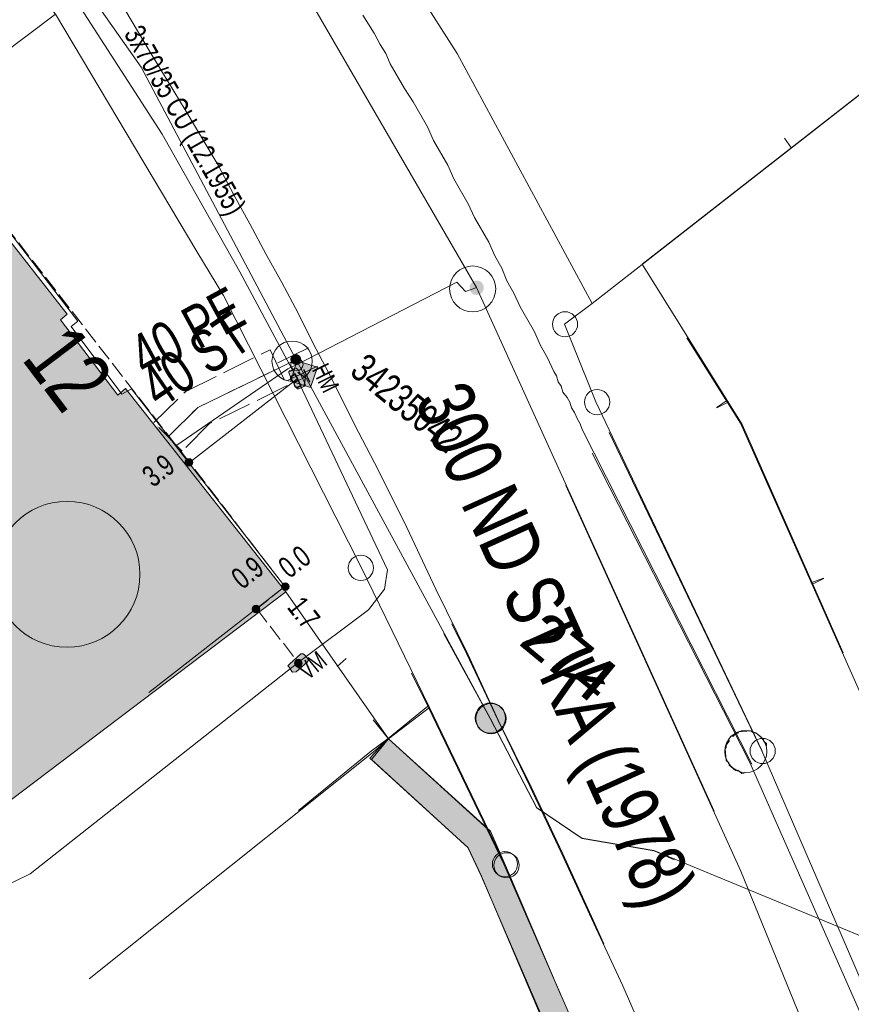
# Model space of a CAD drawing. Header units: metres. Extents: x -740 to 758, y -633 to 854.
# Tile 17 of 256: x -323 to -303, y -286 to -261. Entities that reach past the tile are written whole.
import ezdxf

# ---------------------------------------------------------------- set-up
doc = ezdxf.new("R2010")
doc.units = ezdxf.units.M
doc.header["$MEASUREMENT"] = 0
for name, pattern in [('416_125', [0.5408, 0.416, -0.1248]), ('416_416', [0.832, 0.416, -0.416]), ('832_208', [1.04, 0.832, -0.208])]:
    doc.linetypes.add(name, pattern=pattern)
for name, color, linetype in [('Gas.LOVION', 7, 'Continuous'), ('Gis.LOVION', 7, 'Continuous'), ('Grundkarte.LOVION', 7, 'Continuous'), ('Grundkarte_Text.LOVION', 7, 'Continuous'), ('Strom.LOVION', 7, 'Continuous'), ('StromBemass.LOVION', 7, 'Continuous'), ('Wasser.LOVION', 7, 'Continuous')]:
    doc.layers.add(name, color=color, linetype=linetype)
doc.styles.add('ERSTELLTER_STIL_1', font='arial.ttf')

msp = doc.modelspace()

# ---------------------------------------------------------------- hatches: boundary and pattern name
at = {"layer": 'Gas.LOVION', "linetype": 'Continuous', "lineweight": 13}
for points in [[(-311.864, -268.159), (-311.851, -268.141), (-311.841, -268.121), (-311.833, -268.101), (-311.827, -268.079), (-311.825, -268.057), (-311.825, -268.035), (-311.827, -268.013), (-311.833, -267.992), (-311.841, -267.971), (-311.852, -267.952), (-311.865, -267.934), (-311.88, -267.918), (-311.897, -267.904), (-311.916, -267.892), (-311.936, -267.883), (-311.957, -267.876), (-311.979, -267.872), (-312.001, -267.871), (-312.023, -267.872), (-312.045, -267.876), (-312.066, -267.883), (-312.086, -267.893), (-312.104, -267.905), (-312.121, -267.919), (-312.136, -267.935), (-312.149, -267.953), (-312.16, -267.972), (-312.168, -267.993), (-312.173, -268.014), (-312.176, -268.036), (-312.176, -268.058), (-312.173, -268.08), (-312.168, -268.102), (-312.159, -268.122), (-312.149, -268.142), (-312.136, -268.16), (-312.12, -268.176), (-312.103, -268.19), (-312.085, -268.201), (-312.065, -268.211), (-312.044, -268.218), (-312.022, -268.222), (-312, -268.223), (-311.978, -268.221), (-311.956, -268.217), (-311.935, -268.21), (-311.915, -268.201), (-311.896, -268.189), (-311.879, -268.175)], [(-311.861, -268.155), (-311.848, -268.137), (-311.838, -268.117), (-311.83, -268.097), (-311.824, -268.075), (-311.822, -268.053), (-311.822, -268.031), (-311.825, -268.009), (-311.83, -267.988), (-311.838, -267.968), (-311.849, -267.948), (-311.862, -267.93), (-311.877, -267.914), (-311.894, -267.9), (-311.913, -267.889), (-311.933, -267.879), (-311.954, -267.873), (-311.976, -267.869), (-311.998, -267.867), (-312.02, -267.869), (-312.041, -267.873), (-312.062, -267.88), (-312.082, -267.889), (-312.101, -267.901), (-312.118, -267.915), (-312.133, -267.931), (-312.146, -267.949), (-312.156, -267.969), (-312.164, -267.989), (-312.17, -268.011), (-312.173, -268.032), (-312.172, -268.055), (-312.17, -268.076), (-312.164, -268.098), (-312.156, -268.118), (-312.145, -268.138), (-312.132, -268.155), (-312.117, -268.171), (-312.1, -268.185), (-312.081, -268.197), (-312.061, -268.207), (-312.04, -268.213), (-312.019, -268.217), (-311.997, -268.219), (-311.975, -268.217), (-311.953, -268.213), (-311.932, -268.206), (-311.912, -268.197), (-311.893, -268.185), (-311.876, -268.171)], [(-319.259, -272.278), (-319.674, -271.668), (-319.978, -271.875), (-319.564, -272.485)]]:
    msp.add_hatch(color=7, dxfattribs=at).paths.add_polyline_path(points)
at = {"layer": 'Grundkarte.LOVION', "linetype": 'Continuous', "lineweight": 18}
for color, points in [(9, [(-322.165, -268.705), (-325.948, -263.873), (-333.234, -269.462), (-329.982, -273.696), (-328.365, -275.725), (-327.446, -276.965), (-324.136, -281.193), (-316.733, -275.593), (-320.715, -270.543), (-320.905, -270.71), (-322.329, -268.839)]), (254, [(-305.396, -298.533), (-304.368, -299.379), (-305.43, -296.675), (-307.551, -291.001), (-311.323, -282.355), (-311.701, -281.505), (-314.199, -279.237), (-314.654, -279.725), (-312.22, -281.94), (-311.885, -282.646), (-308.178, -291.239), (-305.999, -296.908)]), (254, [(-310.376, -286.202), (-309.9, -285.624), (-311.281, -282.389), (-311.659, -281.54), (-314.189, -279.245), (-314.612, -279.759), (-312.211, -281.948), (-311.875, -282.654)])]:
    msp.add_hatch(color=color, dxfattribs=at).paths.add_polyline_path(points)
at = {"layer": 'Strom.LOVION', "linetype": 'Continuous', "lineweight": 13}
for points in [[(-316.656, -270.191), (-316.491, -270.515), (-316.443, -270.554), (-316.413, -270.552), (-316.286, -270.495), (-316.26, -270.463), (-316.265, -270.404), (-316.43, -270.08), (-316.478, -270.041), (-316.507, -270.043), (-316.619, -270.113), (-316.635, -270.1), (-316.661, -270.132)], [(-318.808, -272.81), (-319.45, -271.986), (-319.644, -272.123), (-319.002, -272.947)], [(-316.361, -277.137), (-316.647, -277.387), (-316.686, -277.435), (-316.654, -277.462), (-316.584, -277.573), (-316.568, -277.586), (-316.48, -277.578), (-316.207, -277.344), (-316.181, -277.312), (-316.187, -277.253), (-316.27, -277.158), (-316.302, -277.132)]]:
    msp.add_hatch(color=7, dxfattribs=at).paths.add_polyline_path(points)
at = {"layer": 'StromBemass.LOVION', "linetype": 'Continuous', "lineweight": 13}
for points in [[(-319.069, -272.443), (-319.062, -272.434), (-319.056, -272.423), (-319.052, -272.412), (-319.049, -272.4), (-319.047, -272.388), (-319.047, -272.376), (-319.049, -272.364), (-319.052, -272.352), (-319.056, -272.341), (-319.062, -272.331), (-319.069, -272.321), (-319.078, -272.312), (-319.087, -272.304), (-319.097, -272.298), (-319.108, -272.293), (-319.12, -272.289), (-319.131, -272.287), (-319.143, -272.286), (-319.156, -272.287), (-319.167, -272.289), (-319.179, -272.293), (-319.19, -272.298), (-319.2, -272.305), (-319.209, -272.313), (-319.217, -272.321), (-319.225, -272.331), (-319.23, -272.342), (-319.235, -272.353), (-319.238, -272.365), (-319.239, -272.377), (-319.239, -272.389), (-319.238, -272.401), (-319.235, -272.412), (-319.23, -272.424), (-319.224, -272.434), (-319.217, -272.444), (-319.209, -272.453), (-319.199, -272.46), (-319.189, -272.467), (-319.178, -272.472), (-319.167, -272.476), (-319.155, -272.478), (-319.143, -272.479), (-319.131, -272.478), (-319.119, -272.475), (-319.107, -272.472), (-319.097, -272.467), (-319.086, -272.46), (-319.077, -272.452)], [(-319.095, -272.419), (-319.09, -272.413), (-319.087, -272.406), (-319.084, -272.399), (-319.082, -272.391), (-319.081, -272.383), (-319.081, -272.375), (-319.082, -272.367), (-319.084, -272.36), (-319.087, -272.353), (-319.091, -272.346), (-319.095, -272.339), (-319.101, -272.334), (-319.107, -272.329), (-319.113, -272.325), (-319.12, -272.321), (-319.128, -272.319), (-319.136, -272.317), (-319.143, -272.317), (-319.151, -272.317), (-319.159, -272.319), (-319.166, -272.321), (-319.173, -272.325), (-319.18, -272.329), (-319.186, -272.334), (-319.191, -272.34), (-319.196, -272.346), (-319.2, -272.353), (-319.203, -272.36), (-319.205, -272.368), (-319.206, -272.376), (-319.206, -272.384), (-319.205, -272.391), (-319.203, -272.399), (-319.2, -272.406), (-319.196, -272.413), (-319.191, -272.419), (-319.186, -272.425), (-319.18, -272.43), (-319.173, -272.434), (-319.166, -272.438), (-319.159, -272.44), (-319.151, -272.441), (-319.143, -272.442), (-319.135, -272.441), (-319.127, -272.44), (-319.12, -272.437), (-319.113, -272.434), (-319.106, -272.43), (-319.1, -272.425)], [(-316.677, -275.526), (-316.671, -275.517), (-316.665, -275.506), (-316.661, -275.496), (-316.658, -275.484), (-316.657, -275.473), (-316.657, -275.461), (-316.658, -275.45), (-316.661, -275.438), (-316.665, -275.428), (-316.671, -275.418), (-316.678, -275.408), (-316.686, -275.4), (-316.695, -275.392), (-316.705, -275.386), (-316.715, -275.381), (-316.726, -275.378), (-316.738, -275.376), (-316.749, -275.375), (-316.761, -275.376), (-316.772, -275.378), (-316.783, -275.381), (-316.794, -275.386), (-316.804, -275.393), (-316.812, -275.4), (-316.82, -275.409), (-316.827, -275.418), (-316.833, -275.428), (-316.837, -275.439), (-316.84, -275.45), (-316.841, -275.462), (-316.841, -275.473), (-316.84, -275.485), (-316.837, -275.496), (-316.833, -275.507), (-316.827, -275.517), (-316.82, -275.527), (-316.812, -275.535), (-316.803, -275.542), (-316.793, -275.549), (-316.783, -275.554), (-316.772, -275.557), (-316.76, -275.559), (-316.749, -275.56), (-316.737, -275.559), (-316.726, -275.557), (-316.715, -275.553), (-316.704, -275.548), (-316.694, -275.542), (-316.685, -275.535)], [(-316.711, -275.502), (-316.707, -275.495), (-316.703, -275.489), (-316.7, -275.481), (-316.698, -275.474), (-316.697, -275.466), (-316.697, -275.458), (-316.698, -275.45), (-316.7, -275.443), (-316.703, -275.435), (-316.707, -275.428), (-316.712, -275.422), (-316.717, -275.416), (-316.723, -275.411), (-316.73, -275.407), (-316.737, -275.404), (-316.744, -275.401), (-316.752, -275.4), (-316.76, -275.4), (-316.768, -275.4), (-316.775, -275.402), (-316.783, -275.404), (-316.79, -275.407), (-316.797, -275.412), (-316.803, -275.417), (-316.808, -275.422), (-316.813, -275.429), (-316.816, -275.436), (-316.819, -275.443), (-316.821, -275.451), (-316.822, -275.458), (-316.822, -275.466), (-316.821, -275.474), (-316.819, -275.482), (-316.816, -275.489), (-316.812, -275.496), (-316.808, -275.502), (-316.802, -275.508), (-316.796, -275.513), (-316.79, -275.517), (-316.782, -275.52), (-316.775, -275.523), (-316.767, -275.524), (-316.759, -275.525), (-316.752, -275.524), (-316.744, -275.523), (-316.736, -275.52), (-316.729, -275.517), (-316.723, -275.513), (-316.717, -275.508)], [(-316.712, -275.506), (-316.707, -275.499), (-316.703, -275.493), (-316.7, -275.485), (-316.699, -275.478), (-316.698, -275.47), (-316.698, -275.462), (-316.699, -275.454), (-316.701, -275.447), (-316.704, -275.44), (-316.707, -275.433), (-316.712, -275.426), (-316.717, -275.421), (-316.723, -275.416), (-316.73, -275.412), (-316.737, -275.408), (-316.745, -275.406), (-316.752, -275.404), (-316.76, -275.404), (-316.768, -275.404), (-316.776, -275.406), (-316.783, -275.408), (-316.79, -275.412), (-316.797, -275.416), (-316.803, -275.421), (-316.808, -275.427), (-316.813, -275.433), (-316.816, -275.44), (-316.819, -275.447), (-316.821, -275.455), (-316.822, -275.463), (-316.822, -275.47), (-316.821, -275.478), (-316.819, -275.486), (-316.816, -275.493), (-316.812, -275.5), (-316.808, -275.506), (-316.802, -275.512), (-316.796, -275.517), (-316.79, -275.521), (-316.783, -275.524), (-316.775, -275.527), (-316.767, -275.528), (-316.76, -275.529), (-316.752, -275.528), (-316.744, -275.527), (-316.737, -275.524), (-316.73, -275.521), (-316.723, -275.517), (-316.717, -275.512)], [(-316.712, -275.506), (-316.707, -275.499), (-316.703, -275.493), (-316.7, -275.485), (-316.699, -275.478), (-316.698, -275.47), (-316.698, -275.462), (-316.699, -275.454), (-316.701, -275.447), (-316.704, -275.44), (-316.707, -275.433), (-316.712, -275.426), (-316.717, -275.421), (-316.723, -275.416), (-316.73, -275.412), (-316.737, -275.408), (-316.745, -275.406), (-316.752, -275.404), (-316.76, -275.404), (-316.768, -275.404), (-316.776, -275.406), (-316.783, -275.408), (-316.79, -275.412), (-316.797, -275.416), (-316.803, -275.421), (-316.808, -275.427), (-316.813, -275.433), (-316.816, -275.44), (-316.819, -275.447), (-316.821, -275.455), (-316.822, -275.463), (-316.822, -275.47), (-316.821, -275.478), (-316.819, -275.486), (-316.816, -275.493), (-316.812, -275.5), (-316.808, -275.506), (-316.802, -275.512), (-316.796, -275.517), (-316.79, -275.521), (-316.783, -275.524), (-316.775, -275.527), (-316.767, -275.528), (-316.76, -275.529), (-316.752, -275.528), (-316.744, -275.527), (-316.737, -275.524), (-316.73, -275.521), (-316.723, -275.517), (-316.717, -275.512)], [(-317.402, -276.081), (-317.395, -276.071), (-317.389, -276.061), (-317.385, -276.05), (-317.382, -276.039), (-317.38, -276.027), (-317.38, -276.015), (-317.382, -276.003), (-317.385, -275.992), (-317.389, -275.981), (-317.395, -275.971), (-317.402, -275.961), (-317.41, -275.952), (-317.419, -275.945), (-317.429, -275.939), (-317.44, -275.934), (-317.451, -275.93), (-317.463, -275.928), (-317.475, -275.927), (-317.486, -275.928), (-317.498, -275.93), (-317.509, -275.934), (-317.52, -275.939), (-317.53, -275.945), (-317.539, -275.953), (-317.547, -275.961), (-317.554, -275.971), (-317.559, -275.981), (-317.564, -275.992), (-317.567, -276.004), (-317.568, -276.016), (-317.568, -276.027), (-317.567, -276.039), (-317.564, -276.051), (-317.559, -276.062), (-317.553, -276.072), (-317.546, -276.081), (-317.538, -276.09), (-317.529, -276.097), (-317.519, -276.104), (-317.509, -276.109), (-317.497, -276.112), (-317.486, -276.115), (-317.474, -276.115), (-317.462, -276.114), (-317.451, -276.112), (-317.439, -276.109), (-317.429, -276.103), (-317.419, -276.097), (-317.41, -276.09)], [(-317.417, -276.061), (-317.413, -276.054), (-317.409, -276.047), (-317.406, -276.04), (-317.404, -276.032), (-317.403, -276.024), (-317.403, -276.016), (-317.404, -276.008), (-317.406, -276), (-317.409, -275.993), (-317.413, -275.986), (-317.417, -275.979), (-317.423, -275.974), (-317.429, -275.969), (-317.436, -275.964), (-317.443, -275.961), (-317.451, -275.958), (-317.459, -275.957), (-317.467, -275.956), (-317.475, -275.957), (-317.482, -275.959), (-317.49, -275.961), (-317.497, -275.964), (-317.504, -275.969), (-317.51, -275.974), (-317.516, -275.98), (-317.52, -275.986), (-317.524, -275.993), (-317.527, -276.001), (-317.529, -276.008), (-317.53, -276.016), (-317.53, -276.024), (-317.529, -276.032), (-317.527, -276.04), (-317.524, -276.047), (-317.52, -276.054), (-317.515, -276.061), (-317.51, -276.067), (-317.504, -276.072), (-317.497, -276.076), (-317.49, -276.079), (-317.482, -276.082), (-317.474, -276.083), (-317.466, -276.084), (-317.458, -276.083), (-317.45, -276.082), (-317.443, -276.079), (-317.436, -276.076), (-317.429, -276.072), (-317.423, -276.066)], [(-317.417, -276.061), (-317.413, -276.054), (-317.409, -276.047), (-317.406, -276.04), (-317.404, -276.032), (-317.403, -276.024), (-317.403, -276.016), (-317.404, -276.008), (-317.406, -276), (-317.409, -275.993), (-317.413, -275.986), (-317.417, -275.979), (-317.423, -275.974), (-317.429, -275.969), (-317.436, -275.964), (-317.443, -275.961), (-317.451, -275.958), (-317.459, -275.957), (-317.467, -275.956), (-317.475, -275.957), (-317.482, -275.959), (-317.49, -275.961), (-317.497, -275.964), (-317.504, -275.969), (-317.51, -275.974), (-317.516, -275.98), (-317.52, -275.986), (-317.524, -275.993), (-317.527, -276.001), (-317.529, -276.008), (-317.53, -276.016), (-317.53, -276.024), (-317.529, -276.032), (-317.527, -276.04), (-317.524, -276.047), (-317.52, -276.054), (-317.515, -276.061), (-317.51, -276.067), (-317.504, -276.072), (-317.497, -276.076), (-317.49, -276.079), (-317.482, -276.082), (-317.474, -276.083), (-317.466, -276.084), (-317.458, -276.083), (-317.45, -276.082), (-317.443, -276.079), (-317.436, -276.076), (-317.429, -276.072), (-317.423, -276.066)], [(-316.35, -277.426), (-316.344, -277.416), (-316.338, -277.406), (-316.333, -277.395), (-316.331, -277.383), (-316.329, -277.371), (-316.329, -277.359), (-316.331, -277.347), (-316.334, -277.336), (-316.338, -277.325), (-316.344, -277.314), (-316.351, -277.305), (-316.359, -277.296), (-316.368, -277.289), (-316.378, -277.282), (-316.389, -277.277), (-316.4, -277.274), (-316.412, -277.271), (-316.424, -277.271), (-316.436, -277.272), (-316.448, -277.274), (-316.459, -277.278), (-316.47, -277.283), (-316.48, -277.289), (-316.489, -277.297), (-316.497, -277.305), (-316.504, -277.315), (-316.51, -277.325), (-316.514, -277.337), (-316.517, -277.348), (-316.518, -277.36), (-316.518, -277.372), (-316.517, -277.384), (-316.514, -277.395), (-316.509, -277.406), (-316.504, -277.417), (-316.497, -277.426), (-316.488, -277.435), (-316.479, -277.442), (-316.469, -277.449), (-316.458, -277.454), (-316.447, -277.457), (-316.435, -277.46), (-316.423, -277.46), (-316.412, -277.46), (-316.4, -277.457), (-316.389, -277.454), (-316.378, -277.448), (-316.368, -277.442), (-316.359, -277.434)], [(-316.377, -277.396), (-316.373, -277.39), (-316.369, -277.383), (-316.366, -277.376), (-316.364, -277.368), (-316.363, -277.36), (-316.363, -277.352), (-316.364, -277.345), (-316.366, -277.337), (-316.369, -277.33), (-316.373, -277.323), (-316.377, -277.316), (-316.383, -277.311), (-316.389, -277.306), (-316.395, -277.302), (-316.403, -277.298), (-316.41, -277.296), (-316.418, -277.294), (-316.426, -277.294), (-316.434, -277.294), (-316.441, -277.296), (-316.449, -277.298), (-316.456, -277.302), (-316.462, -277.306), (-316.468, -277.311), (-316.474, -277.317), (-316.478, -277.323), (-316.482, -277.33), (-316.485, -277.337), (-316.487, -277.345), (-316.488, -277.353), (-316.488, -277.361), (-316.487, -277.368), (-316.485, -277.376), (-316.482, -277.383), (-316.478, -277.39), (-316.474, -277.397), (-316.468, -277.402), (-316.462, -277.407), (-316.455, -277.411), (-316.448, -277.415), (-316.441, -277.417), (-316.433, -277.419), (-316.425, -277.419), (-316.417, -277.419), (-316.41, -277.417), (-316.402, -277.415), (-316.395, -277.411), (-316.389, -277.407), (-316.382, -277.402)]]:
    msp.add_hatch(color=7, dxfattribs=at).paths.add_polyline_path(points)
at = {"layer": 'Wasser.LOVION', "linetype": 'Continuous', "lineweight": 13}
for points in [[(-316.39, -269.907), (-316.381, -269.894), (-316.373, -269.879), (-316.367, -269.864), (-316.363, -269.848), (-316.361, -269.832), (-316.361, -269.815), (-316.363, -269.799), (-316.367, -269.783), (-316.373, -269.768), (-316.381, -269.753), (-316.391, -269.74), (-316.402, -269.728), (-316.415, -269.717), (-316.429, -269.709), (-316.444, -269.702), (-316.459, -269.696), (-316.476, -269.693), (-316.492, -269.692), (-316.509, -269.694), (-316.525, -269.697), (-316.54, -269.702), (-316.555, -269.709), (-316.569, -269.718), (-316.582, -269.728), (-316.593, -269.74), (-316.603, -269.754), (-316.611, -269.768), (-316.617, -269.784), (-316.621, -269.8), (-316.623, -269.816), (-316.623, -269.832), (-316.621, -269.849), (-316.616, -269.865), (-316.61, -269.88), (-316.602, -269.895), (-316.593, -269.908), (-316.581, -269.92), (-316.568, -269.93), (-316.555, -269.939), (-316.54, -269.946), (-316.524, -269.951), (-316.508, -269.954), (-316.491, -269.955), (-316.475, -269.954), (-316.459, -269.951), (-316.443, -269.946), (-316.428, -269.939), (-316.414, -269.93), (-316.401, -269.919)], [(-316.386, -269.909), (-316.377, -269.895), (-316.369, -269.881), (-316.363, -269.865), (-316.359, -269.849), (-316.357, -269.833), (-316.357, -269.817), (-316.359, -269.8), (-316.363, -269.784), (-316.369, -269.769), (-316.377, -269.754), (-316.387, -269.741), (-316.398, -269.729), (-316.411, -269.719), (-316.425, -269.71), (-316.44, -269.703), (-316.456, -269.698), (-316.472, -269.695), (-316.488, -269.694), (-316.505, -269.695), (-316.521, -269.698), (-316.537, -269.703), (-316.552, -269.71), (-316.566, -269.719), (-316.578, -269.73), (-316.589, -269.742), (-316.599, -269.755), (-316.607, -269.77), (-316.613, -269.785), (-316.617, -269.801), (-316.619, -269.817), (-316.619, -269.834), (-316.617, -269.85), (-316.613, -269.866), (-316.607, -269.882), (-316.599, -269.896), (-316.589, -269.909), (-316.578, -269.921), (-316.565, -269.932), (-316.551, -269.941), (-316.536, -269.948), (-316.52, -269.953), (-316.504, -269.956), (-316.488, -269.957), (-316.471, -269.956), (-316.455, -269.952), (-316.439, -269.947), (-316.424, -269.94), (-316.41, -269.931), (-316.398, -269.921)], [(-315.948, -270.018), (-316.466, -269.862), (-316.609, -270.364), (-316.121, -270.523)], [(-319.389, -272.01), (-319.915, -271.47), (-320.184, -271.733), (-319.659, -272.273)], [(-311.371, -278.968), (-311.343, -278.93), (-311.321, -278.888), (-311.303, -278.844), (-311.292, -278.799), (-311.286, -278.752), (-311.286, -278.705), (-311.292, -278.658), (-311.304, -278.613), (-311.322, -278.569), (-311.344, -278.528), (-311.372, -278.49), (-311.405, -278.455), (-311.441, -278.425), (-311.481, -278.4), (-311.524, -278.38), (-311.569, -278.366), (-311.615, -278.357), (-311.662, -278.354), (-311.709, -278.358), (-311.755, -278.366), (-311.8, -278.381), (-311.842, -278.401), (-311.882, -278.427), (-311.918, -278.457), (-311.951, -278.491), (-311.978, -278.53), (-312.001, -278.571), (-312.018, -278.615), (-312.029, -278.661), (-312.035, -278.707), (-312.035, -278.754), (-312.029, -278.801), (-312.017, -278.847), (-312, -278.891), (-311.977, -278.932), (-311.949, -278.97), (-311.917, -279.004), (-311.88, -279.034), (-311.84, -279.059), (-311.798, -279.079), (-311.753, -279.093), (-311.706, -279.102), (-311.659, -279.105), (-311.612, -279.102), (-311.566, -279.093), (-311.521, -279.078), (-311.479, -279.058), (-311.439, -279.033), (-311.403, -279.002)], [(-311.352, -278.982), (-311.324, -278.944), (-311.302, -278.902), (-311.284, -278.859), (-311.273, -278.813), (-311.267, -278.766), (-311.267, -278.719), (-311.273, -278.672), (-311.285, -278.627), (-311.303, -278.583), (-311.325, -278.542), (-311.353, -278.504), (-311.386, -278.47), (-311.422, -278.44), (-311.462, -278.415), (-311.505, -278.395), (-311.549, -278.38), (-311.596, -278.371), (-311.643, -278.369), (-311.69, -278.372), (-311.736, -278.381), (-311.781, -278.395), (-311.823, -278.416), (-311.863, -278.441), (-311.899, -278.471), (-311.931, -278.506), (-311.959, -278.544), (-311.982, -278.585), (-311.999, -278.629), (-312.01, -278.675), (-312.016, -278.721), (-312.016, -278.769), (-312.01, -278.815), (-311.998, -278.861), (-311.981, -278.905), (-311.958, -278.946), (-311.93, -278.984), (-311.898, -279.018), (-311.861, -279.048), (-311.821, -279.073), (-311.779, -279.093), (-311.734, -279.107), (-311.687, -279.116), (-311.64, -279.119), (-311.593, -279.116), (-311.547, -279.107), (-311.502, -279.092), (-311.46, -279.072), (-311.42, -279.047), (-311.384, -279.016)]]:
    msp.add_hatch(color=7, dxfattribs=at).paths.add_polyline_path(points)

# ---------------------------------------------------------------- linework, layer by layer
at = {"layer": 'Gas.LOVION', "color": 5, "linetype": 'Continuous', "lineweight": 18}
for points in [[(-437.073, -190.311), (-426.788, -190.311), (-414.894, -191.498), (-402.973, -193.568), (-391.408, -196.827), (-382.73, -200.19), (-381.914, -200.672), (-372.815, -205.915), (-370.392, -207.422), (-358.486, -215.538), (-352.518, -220.201), (-346.387, -225.616), (-341.085, -230.728), (-332.608, -239.283), (-329.468, -242.834), (-323.923, -249.518), (-322.297, -251.339), (-319.784, -254.67), (-318.528, -256.778), (-312.004, -268.037), (-306.107, -281.041)], [(-312.004, -268.037), (-312.089, -268.075), (-312.275, -268.137), (-312.49, -267.907), (-316.457, -269.95), (-316.683, -270.061), (-319.466, -271.973)], [(-309.789, -272.954), (-305.438, -282.533), (-302.54, -289.653), (-301.471, -292.578), (-300.69, -294.674), (-299.317, -298.737), (-298.006, -302.481), (-296.815, -305.586)]]:
    msp.add_lwpolyline(points, dxfattribs=at)
at = {"layer": 'Gas.LOVION', "color": 251, "linetype": 'Continuous', "lineweight": 13}
for points in [[(-316.934, -269.908), (-316.173, -269.538)], [(-316.713, -270.359), (-315.951, -269.989)]]:
    msp.add_lwpolyline(points, dxfattribs=at)
at = {"layer": 'Gas.LOVION', "color": 7, "linetype": 'Continuous', "lineweight": 13}
msp.add_circle((-312.098, -268.075), 0.572, dxfattribs=at)
at = {"layer": 'Gas.LOVION', "color": 251, "linetype": 'Continuous', "lineweight": 13}
msp.add_circle((-316.46, -269.953), 0.152, dxfattribs=at)
at = {"layer": 'Gis.LOVION', "color": 44, "linetype": 'Continuous', "lineweight": 18}
msp.add_lwpolyline([(-328.107, -265.518), (-325.826, -263.758), (-321.898, -268.871), (-322.062, -269.005), (-320.804, -270.685), (-320.565, -270.558), (-316.761, -275.462), (-320.139, -278.098)], dxfattribs=at)
at = {"layer": 'Grundkarte.LOVION', "color": 8, "linetype": 'Continuous', "lineweight": 18}
for points in [[(-348.778, -221.417), (-345.345, -224.184), (-341.719, -227.111), (-334.896, -233.419), (-328.544, -240.039), (-322.797, -247.132), (-321.41, -248.917), (-317.404, -254.526), (-312.483, -262.231), (-309.128, -268.435), (-309.817, -268.946), (-309.037, -270.88), (-304.908, -279.55)], [(-309.9, -285.624), (-311.281, -282.389), (-313.172, -278.466), (-314.873, -274.967), (-318.28, -268.237), (-318.948, -267.149), (-322.45, -261.255), (-323.052, -260.546), (-326.337, -255.961), (-327.224, -254.747), (-328.316, -253.258), (-333.978, -246.127), (-336.501, -243.299), (-340.122, -239.516), (-346.04, -234.006), (-352.079, -228.774)], [(-309.9, -285.624), (-311.281, -282.389), (-313.172, -278.466), (-314.873, -274.967), (-318.28, -268.237), (-318.948, -267.149), (-322.45, -261.255), (-323.052, -260.546), (-326.337, -255.961), (-327.224, -254.747), (-328.316, -253.258), (-333.978, -246.127), (-336.501, -243.299), (-340.122, -239.516), (-346.04, -234.006), (-352.079, -228.774)], [(-299.895, -231.977), (-297.641, -238.406), (-291.829, -254.922), (-297.842, -259.618), (-307.893, -267.457)], [(-322.797, -247.132), (-321.41, -248.917), (-317.404, -254.526), (-312.483, -262.231), (-309.128, -268.435), (-309.817, -268.946), (-309.037, -270.88), (-304.908, -279.55), (-309.037, -270.88), (-309.817, -268.946), (-309.128, -268.435), (-291.829, -254.922), (-297.641, -238.406)], [(-333.978, -246.127), (-328.316, -253.258), (-327.224, -254.747), (-326.337, -255.961), (-323.052, -260.546), (-322.45, -261.255), (-325.948, -263.873), (-333.234, -269.462), (-337.139, -272.445), (-333.234, -269.462), (-325.948, -263.873), (-322.45, -261.255), (-318.948, -267.149), (-318.28, -268.237), (-314.873, -274.967), (-313.172, -278.466), (-314.189, -279.245), (-314.57, -279.578), (-321.616, -285.203), (-314.57, -279.578), (-314.189, -279.245), (-313.172, -278.466), (-311.281, -282.389), (-309.9, -285.624)], [(-308.844, -284.338), (-309.109, -283.743), (-309.861, -282.103), (-310.644, -280.435), (-311.454, -278.8), (-312.206, -277.16), (-313.016, -275.525), (-313.8, -273.857), (-314.534, -272.392), (-314.933, -271.633), (-315.668, -270.168), (-316.067, -269.409), (-316.434, -268.677), (-316.833, -267.918), (-317.227, -267.217), (-317.626, -266.458), (-318.02, -265.758), (-318.419, -264.999), (-319.233, -263.63), (-320.079, -262.235), (-320.892, -260.867), (-321.764, -259.504), (-323.562, -256.842)], [(-305.172, -279.871), (-309.384, -271.564), (-309.427, -271.42), (-309.497, -271.309), (-309.573, -271.139), (-309.643, -271.027), (-309.686, -270.884), (-309.756, -270.773), (-309.859, -270.635), (-309.902, -270.491), (-309.972, -270.38), (-310.016, -270.236), (-310.086, -270.125), (-310.237, -269.785), (-310.415, -269.477), (-310.567, -269.138), (-310.922, -268.522), (-311.074, -268.182), (-311.252, -267.874), (-311.371, -267.561), (-311.549, -267.253), (-311.7, -266.913), (-312.056, -266.298), (-312.207, -265.958), (-312.563, -265.343), (-312.715, -265.003), (-313.07, -264.387), (-313.222, -264.047), (-313.578, -263.432), (-313.788, -263.098), (-314.143, -262.482), (-314.257, -262.228), (-314.397, -262.005), (-314.543, -261.723), (-314.823, -261.278)], [(-304.357, -264.333), (-304.184, -264.583)], [(-302.901, -277.107), (-305.406, -271.441), (-307.893, -267.457)], [(-291.095, -310.288), (-296.001, -294.571), (-300.368, -282.85), (-305.448, -271.406), (-306.778, -269.29)], [(-306.047, -271.021), (-305.798, -270.849)], [(-306.037, -271.03), (-305.756, -270.884)], [(-308.706, -271.636), (-304.918, -279.541), (-301.06, -288.474), (-297.664, -297.511), (-294.555, -306.636), (-294.244, -307.699)], [(-294.244, -307.699), (-294.555, -306.636), (-297.664, -297.511), (-301.06, -288.474), (-304.918, -279.541), (-308.706, -271.636)], [(-308.706, -271.636), (-304.918, -279.541), (-301.06, -288.474), (-297.664, -297.511), (-294.555, -306.636), (-294.244, -307.699)], [(-294.694, -307.329), (-297.756, -298.082), (-301.227, -288.875), (-305.214, -279.836), (-309.128, -272.15)], [(-303.387, -275.254), (-303.7, -275.373)], [(-303.377, -275.262), (-303.658, -275.408)], [(-316.733, -275.593), (-314.189, -279.245)], [(-302.054, -301.281), (-302.304, -300.536), (-302.918, -298.794), (-303.526, -297.109), (-304.166, -295.398), (-305.499, -292.041), (-306.224, -290.368), (-306.891, -288.69), (-307.642, -287.049), (-308.367, -285.376), (-309.151, -283.709), (-309.903, -282.068), (-310.686, -280.401), (-311.464, -278.792), (-312.248, -277.125), (-312.615, -276.393)], [(-315.241, -277.25), (-315.458, -277.448)], [(-304.368, -299.379), (-305.43, -296.675), (-307.551, -291.001), (-311.323, -282.355), (-313.214, -278.431), (-313.619, -277.614)], [(-314.57, -278.771), (-314.199, -279.237)]]:
    msp.add_lwpolyline(points, dxfattribs=at)
at = {"layer": 'Grundkarte.LOVION', "color": 253, "linetype": 'Continuous', "lineweight": 18}
for points in [[(-352.079, -228.774), (-346.04, -234.006), (-340.122, -239.516), (-336.501, -243.299), (-333.978, -246.127), (-328.316, -253.258), (-327.224, -254.747), (-326.337, -255.961), (-323.052, -260.546), (-322.45, -261.255), (-318.948, -267.149), (-318.28, -268.237), (-314.873, -274.967), (-313.172, -278.466), (-311.281, -282.389), (-309.9, -285.624)], [(-297.641, -238.406), (-291.829, -254.922), (-309.128, -268.435), (-312.483, -262.231), (-317.404, -254.526), (-321.41, -248.917), (-322.797, -247.132)], [(-304.908, -279.55), (-309.037, -270.88), (-309.817, -268.946), (-309.128, -268.435), (-291.829, -254.922), (-297.641, -238.406)], [(-294.244, -307.699), (-294.555, -306.636), (-297.664, -297.511), (-301.06, -288.474), (-304.918, -279.541), (-308.706, -271.636)], [(-313.619, -277.614), (-313.214, -278.431), (-311.323, -282.355), (-307.551, -291.001), (-305.43, -296.675), (-304.368, -299.379)]]:
    msp.add_lwpolyline(points, dxfattribs=at)
at = {"layer": 'Grundkarte.LOVION', "color": 8, "linetype": 'Continuous', "lineweight": 18}
for points in [[(-309.128, -268.435), (-312.483, -262.231), (-317.404, -254.526), (-321.41, -248.917), (-317.983, -246.188), (-310.682, -240.45), (-299.895, -231.977), (-297.641, -238.406), (-291.829, -254.922)], [(-322.165, -268.705), (-322.329, -268.839), (-320.905, -270.71), (-320.715, -270.543), (-316.733, -275.593), (-324.136, -281.193), (-327.446, -276.965), (-328.365, -275.725), (-329.982, -273.696), (-333.234, -269.462), (-325.948, -263.873)], [(-313.619, -277.614), (-313.214, -278.431), (-314.199, -279.237), (-314.612, -279.543), (-316.419, -281.02), (-314.612, -279.543), (-314.199, -279.237), (-313.214, -278.431), (-311.323, -282.355), (-307.551, -291.001), (-305.43, -296.675), (-306.553, -297.583), (-305.43, -296.675), (-304.368, -299.379), (-305.43, -296.675), (-307.551, -291.001), (-311.323, -282.355), (-313.214, -278.431)]]:
    msp.add_lwpolyline(points, close=True, dxfattribs=at)
at = {"layer": 'Grundkarte.LOVION', "color": 7, "linetype": 'Continuous', "lineweight": 13}
for points in [[(-305.357, -280.096), (-305.416, -280.102), (-305.512, -280.022), (-305.571, -280.028), (-305.732, -279.896), (-305.737, -279.837), (-305.802, -279.785), (-305.83, -279.492), (-305.804, -279.46), (-305.809, -279.401), (-305.73, -279.305), (-305.736, -279.246), (-305.683, -279.182), (-305.625, -279.176), (-305.572, -279.112), (-305.513, -279.106), (-305.487, -279.074), (-305.194, -279.045), (-305.13, -279.098), (-305.071, -279.093), (-304.878, -279.251), (-304.873, -279.31), (-304.808, -279.362), (-304.803, -279.421)], [(-305.396, -298.533), (-305.999, -296.908), (-308.178, -291.239), (-311.885, -282.646), (-312.22, -281.94), (-314.654, -279.725), (-314.199, -279.237), (-311.701, -281.505), (-311.323, -282.355), (-307.551, -291.001), (-305.43, -296.675), (-304.368, -299.379)], [(-310.376, -286.202), (-311.875, -282.654), (-312.211, -281.948), (-314.612, -279.759), (-314.189, -279.245), (-311.659, -281.54), (-311.281, -282.389), (-309.9, -285.624)]]:
    msp.add_lwpolyline(points, dxfattribs=at)
at = {"layer": 'Grundkarte.LOVION', "color": 9, "linetype": 'Continuous', "lineweight": 18}
for centre, radius in [((-309.804, -268.952), 0.312), ((-309.01, -270.884), 0.314), ((-314.875, -275.001), 0.313), ((-304.899, -279.547), 0.314), ((-311.297, -282.356), 0.312), ((-311.257, -282.385), 0.313)]:
    msp.add_circle(centre, radius, dxfattribs=at)
at = {"layer": 'Grundkarte.LOVION', "color": 7, "linetype": 'Continuous', "lineweight": 13}
msp.add_circle((-305.318, -279.559), 0.521, dxfattribs=at)
at = {"layer": 'Strom.LOVION', "color": 150, "linetype": 'Continuous', "lineweight": 18}
msp.add_lwpolyline([(-324.155, -283.116), (-323.083, -282.597), (-316.428, -277.351), (-314.68, -276.042), (-314.286, -275.531), (-314.215, -275.051), (-316.452, -270.304), (-317.879, -267.651), (-319.809, -264.233), (-322.337, -260.298), (-322.486, -260.283), (-329.198, -251.94), (-333.952, -245.636), (-335.661, -244.178), (-336.863, -242.625), (-339.953, -239.278), (-343.239, -236.2), (-345.059, -234.516), (-347.098, -232.705), (-347.763, -232.105)], dxfattribs=at)
at = {"layer": 'Strom.LOVION', "color": 7, "linetype": 'Continuous', "lineweight": 13}
for points in [[(-316.656, -270.191), (-316.661, -270.132), (-316.635, -270.1), (-316.619, -270.113), (-316.507, -270.043), (-316.478, -270.041), (-316.43, -270.08), (-316.265, -270.404), (-316.26, -270.463), (-316.286, -270.495), (-316.413, -270.552), (-316.443, -270.554), (-316.491, -270.515)], [(-316.361, -277.137), (-316.302, -277.132), (-316.27, -277.158), (-316.187, -277.253), (-316.181, -277.312), (-316.207, -277.344), (-316.48, -277.578), (-316.568, -277.586), (-316.584, -277.573), (-316.654, -277.462), (-316.686, -277.435), (-316.647, -277.387)]]:
    msp.add_lwpolyline(points, close=True, dxfattribs=at)
at = {"layer": 'Strom.LOVION', "color": 5, "linetype": 'Continuous', "lineweight": 18}
msp.add_lwpolyline([(-316.452, -270.304), (-319.131, -272.384)], dxfattribs=at)
at = {"layer": 'StromBemass.LOVION', "color": 7, "linetype": '416_125', "lineweight": 13}
for points in [[(-316.761, -275.462), (-319.131, -272.384), (-326.248, -263.223), (-322.486, -260.283)], [(-316.761, -275.462), (-317.46, -276.018), (-316.428, -277.351)]]:
    msp.add_lwpolyline(points, dxfattribs=at)
at = {"layer": 'StromBemass.LOVION', "color": 7, "linetype": 'Continuous', "lineweight": 13}
for centre, radius in [((-319.143, -272.382), 0.0961), ((-319.143, -272.379), 0.0625), ((-316.749, -275.467), 0.0925), ((-316.76, -275.462), 0.0625), ((-316.76, -275.466), 0.0623), ((-316.76, -275.466), 0.0623), ((-317.474, -276.021), 0.094), ((-317.466, -276.02), 0.0637), ((-317.466, -276.02), 0.0637), ((-316.424, -277.366), 0.0948), ((-316.425, -277.356), 0.0626)]:
    msp.add_circle(centre, radius, dxfattribs=at)
at = {"layer": 'Wasser.LOVION', "color": 150, "linetype": 'Continuous', "lineweight": 18}
for points in [[(-342.926, -233.361), (-343.736, -233.987), (-344.059, -234.315), (-335.009, -243.449), (-333.359, -245.505), (-327.736, -252.388), (-322.508, -259.458), (-320.327, -262.57), (-316.485, -269.82), (-316.285, -270.199), (-311.652, -278.746), (-310.505, -280.954), (-309.381, -281.716), (-307.592, -282.029), (-307.098, -282.246)], [(-316.485, -269.82), (-316.583, -269.874), (-316.907, -270.038), (-318.924, -271.019), (-319.652, -271.74)], [(-312.813, -276.634), (-311.662, -278.738), (-310.515, -280.946), (-309.391, -281.708), (-307.602, -282.02), (-302.413, -284.158), (-299.572, -290.693), (-297.551, -295.343), (-295.723, -300.883), (-293.505, -308.307)]]:
    msp.add_lwpolyline(points, dxfattribs=at)
at = {"layer": 'Wasser.LOVION', "color": 7, "linetype": '832_208', "lineweight": 13}
msp.add_lwpolyline([(-319.306, -272.105), (-320.011, -271.391), (-319.215, -270.618), (-317.128, -269.587), (-316.702, -270.476), (-318.634, -271.419)], close=True, dxfattribs=at)
at = {"layer": 'Wasser.LOVION', "color": 7, "linetype": 'Continuous', "lineweight": 13}
msp.add_lwpolyline([(-315.948, -270.018), (-316.121, -270.523), (-316.609, -270.364), (-316.466, -269.862)], close=True, dxfattribs=at)
at = {"layer": 'Wasser.LOVION', "color": 252, "linetype": '416_416', "lineweight": 18}
msp.add_lwpolyline([(-319.652, -271.74), (-318.924, -271.019), (-316.907, -270.038)], dxfattribs=at)
at = {"layer": 'Wasser.LOVION', "color": 7, "linetype": 'Continuous', "lineweight": 13}
for centre, radius in [((-316.58, -269.869), 0.5), ((-311.661, -278.73), 0.375), ((-311.642, -278.744), 0.375)]:
    msp.add_circle(centre, radius, dxfattribs=at)
at = {"layer": 'Wasser.LOVION', "color": 94, "linetype": 'Continuous', "lineweight": 18}
msp.add_circle((-322.168, -275.16), 1.811, dxfattribs=at)

# ---------------------------------------------------------------- texts
at = {"layer": 'Gas.LOVION', "color": 5, "linetype": 'Continuous', "lineweight": 18, "attachment_point": 7, "style": 'ERSTELLTER_STIL_1'}
for s, insert, char_height, rotation in [('{\\A1;\\W0.71559x;40 ST}', (-319.856, -271.086), 1.06708, 34.2428), ('{\\A1;\\W0.71556x;KB}', (-316.255, -270.051), 0.35571, 206.2428), ('{\\A1;\\W0.72102x;300 ND ST KA (1978)}', (-313.943, -271.023), 1.42278, 294.3105), ('{\\A1;\\W0.72102x;300 ND ST KA (1978)}', (-313.934, -271.031), 1.42279, 294.3115)]:
    msp.add_mtext(s, dxfattribs=dict(at, insert=insert, char_height=char_height, rotation=rotation))
at = {"layer": 'Grundkarte_Text.LOVION', "color": 8, "linetype": 'Continuous', "lineweight": 18, "insert": (-323.317, -269.811), "char_height": 1.60081, "attachment_point": 7, "rotation": 307.1042, "style": 'ERSTELLTER_STIL_1'}
msp.add_mtext('{\\A1;\\W0.71560x;12}', dxfattribs=at)
at = {"layer": 'Grundkarte_Text.LOVION', "color": 7, "linetype": 'Continuous', "lineweight": 13, "attachment_point": 7, "style": 'ERSTELLTER_STIL_1'}
for s, insert, char_height, rotation in [('{\\A1;\\W0.89450x;274}', (-310.981, -276.885), 1.12431, 320.584), ('{\\A1;\\W0.89449x;274}', (-310.939, -276.919), 1.12433, 320.5848)]:
    msp.add_mtext(s, dxfattribs=dict(at, insert=insert, char_height=char_height, rotation=rotation))
at = {"layer": 'Strom.LOVION', "color": 150, "linetype": 'Continuous', "lineweight": 18, "insert": (-320.908, -261.817), "char_height": 0.53354, "attachment_point": 7, "rotation": 299.7174, "style": 'ERSTELLTER_STIL_1'}
msp.add_mtext('{\\A1;\\W0.71558x;3x70/35 CU (12.1955)}', dxfattribs=at)
at = {"layer": 'Strom.LOVION', "color": 7, "linetype": 'Continuous', "lineweight": 13, "attachment_point": 7, "style": 'ERSTELLTER_STIL_1'}
for s, insert, char_height, rotation in [('{\\A1;\\W0.71562x;HM}', (-316.098, -270.073), 0.44461, 296.2436), ('{\\A1;\\W0.71564x;VM}', (-316.192, -277.804), 0.4446, 39.244)]:
    msp.add_mtext(s, dxfattribs=dict(at, insert=insert, char_height=char_height, rotation=rotation))
at = {"layer": 'StromBemass.LOVION', "color": 7, "linetype": 'Continuous', "lineweight": 13, "attachment_point": 7, "style": 'ERSTELLTER_STIL_1'}
for s, insert, char_height, rotation in [('{\\A1;\\W0.71556x;3.9}', (-320.027, -273.026), 0.53355, 37.7768), ('{\\A1;\\W0.71557x;0.0}', (-316.647, -275.29), 0.53355, 37.778), ('{\\A1;\\W0.71558x;0.9}', (-317.814, -275.561), 0.53354, 37.8131), ('{\\A1;\\W0.71557x;1.7}', (-316.725, -275.984), 0.53356, 307.8011)]:
    msp.add_mtext(s, dxfattribs=dict(at, insert=insert, char_height=char_height, rotation=rotation))
at = {"layer": 'Wasser.LOVION', "color": 150, "linetype": 'Continuous', "lineweight": 18, "insert": (-320.204, -270.319), "char_height": 1.0671, "attachment_point": 7, "rotation": 28.5812, "style": 'ERSTELLTER_STIL_1'}
msp.add_mtext('{\\A1;\\W0.71557x;40 PE}', dxfattribs=at)
at = {"layer": 'Wasser.LOVION', "color": 7, "linetype": 'Continuous', "lineweight": 13, "insert": (-315.184, -270.186), "char_height": 0.71138, "attachment_point": 7, "rotation": 320.5828, "style": 'ERSTELLTER_STIL_1'}
msp.add_mtext('{\\A1;\\W0.71561x;34235042}', dxfattribs=at)

doc.saveas('drawing.dxf')
